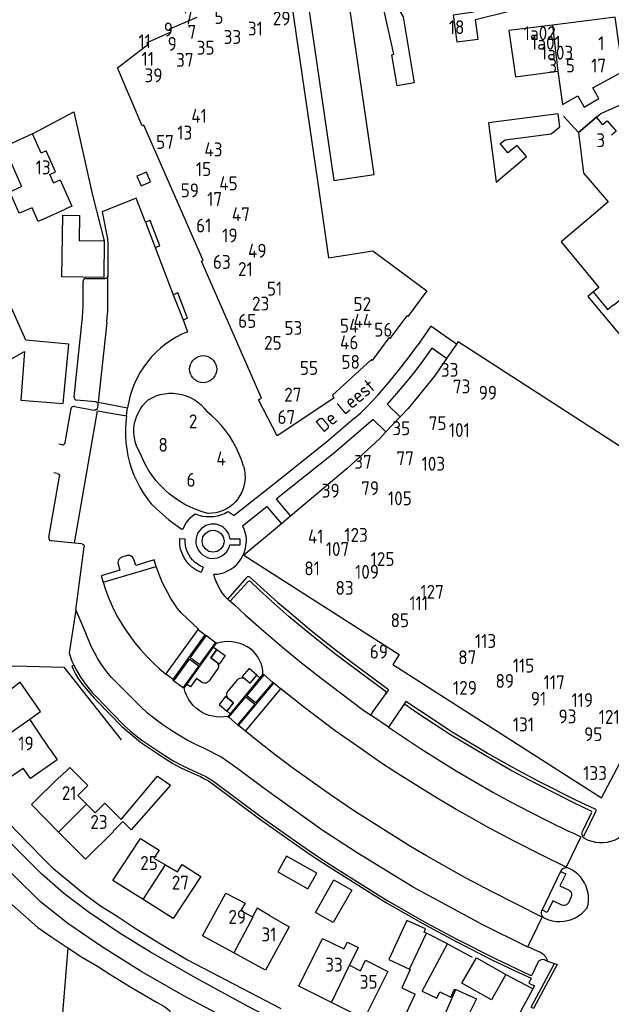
# Model space of a CAD drawing. Header units: metres. Extents: x 233874 to 239264, y 443832 to 448222.
# Tile 68 of 198: x 235999 to 236106, y 444737 to 444914. Entities that reach past the tile are written whole.
import ezdxf

# ---------------------------------------------------------------- set-up
doc = ezdxf.new("R2010")
doc.units = ezdxf.units.M
doc.header["$MEASUREMENT"] = 0
for name, color, linetype in [('BIJGEBOUW', 4, 'Continuous'), ('DAKRAND', 4, 'Continuous'), ('DAKRAND-BYG', 4, 'Continuous'), ('HOOFDGEBOUW', 4, 'Continuous'), ('HUISNUMMER', 253, 'Continuous'), ('KANTVERH', 253, 'Continuous'), ('KUNSTWERK', 253, 'Continuous'), ('RASTER', 253, 'Continuous'), ('STRAATNAAM', 253, 'Continuous'), ('TUSSENMUUR', 253, 'Continuous')]:
    doc.layers.add(name, color=color, linetype=linetype)
doc.styles.get("Standard").update_dxf_attribs({"font": 'iso.shx'})

msp = doc.modelspace()

# ---------------------------------------------------------------- linework, layer by layer
at = {"layer": 'BIJGEBOUW'}
for points in [[(236102.32, 444901.93), (236107.72, 444904.86), (236106.33, 444914.64), (236095.06, 444913.21)], [(236095.06, 444913.21), (236087.17, 444912.21), (236088.35, 444903.92), (236095.99, 444904.89)], [(236095.99, 444904.89), (236096.83, 444898.94), (236099.61, 444900.45)]]:
    msp.add_lwpolyline(points, dxfattribs=at)
at = {"layer": 'DAKRAND'}
for p, q in [((236002.18, 444786.29), (236000.88, 444788.24)), ((236076.13, 444747.82), (236072.33, 444749.72)), ((236071.55, 444739.27), (236076.11, 444747.78)), ((236076.11, 444747.78), (236076.13, 444747.82))]:
    msp.add_line(p, q, dxfattribs=at)
for points in [[(236079.96, 444921.49), (236079.97, 444921.41), (236080.81, 444915.52), (236077.16, 444914.99), (236077.79, 444910.19), (236081.64, 444910.66), (236081.18, 444914.25), (236087.49, 444915.77)], [(236067.1, 444916.43), (236068.12, 444914.71), (236070.14, 444902.81), (236067.06, 444902.28), (236066.12, 444907.87), (236066.48, 444907.95), (236064.74, 444915.8)], [(236005.15, 444884.83), (236006.35, 444885.35), (236008.43, 444880.59), (236007.23, 444880.06)], [(236003.26, 444878.25), (236002.36, 444877.86), (236001.28, 444880.34), (235998.97, 444879.33), (235997.27, 444883.22)], [(236078.07, 444856.24), (236106.01, 444838.16), (236122.7, 444827.32), (236120.28, 444824.4)], [(236000.88, 444788.24), (236000.85, 444788.27), (236002.82, 444789.65), (235999.15, 444794.9), (235997.12, 444793.35)], [(236004.54, 444782.77), (236005.82, 444780.91), (236000.96, 444777.58)], [(236017.3, 444770.2), (236023.85, 444778.01), (236026.24, 444776.38), (236019.14, 444768.33), (236017.63, 444769.85)], [(236044.07, 444752.89), (236041.83, 444754.2), (236040.96, 444752.64)], [(236072.33, 444749.72), (236071.92, 444749.93), (236072.17, 444750.48), (236068.79, 444752.03), (236065.57, 444745)], [(236057.47, 444746.87), (236058.11, 444748.13), (236060.04, 444747.17), (236058.44, 444743.95)], [(236074.2, 444738.01), (236074.74, 444739.15), (236076.74, 444738.2), (236077.39, 444739.66), (236077.64, 444739.55)], [(236077.64, 444739.55), (236081.32, 444737.92), (236080.04, 444735.23)]]:
    msp.add_lwpolyline(points, dxfattribs=at)
at = {"layer": 'DAKRAND-BYG'}
msp.add_line((236014.27, 444874.38), (236014.19, 444867.79), dxfattribs=at)
for points in [[(236099.61, 444900.45), (236100.76, 444898.45), (236103.39, 444899.97), (236102.32, 444901.93)], [(236096.39, 444894.9), (236096.06, 444897.23), (236083.52, 444895.63), (236084.91, 444884.96), (236090.38, 444889.53), (236088.67, 444891.56), (236086.99, 444890.2), (236085.61, 444891.87), (236086.5, 444892.53), (236094.82, 444893.63), (236096.39, 444894.9)], [(236014.19, 444867.79), (236006.66, 444867.88), (236006.8, 444878.97), (236009.82, 444878.93), (236009.76, 444874.43), (236014.27, 444874.38)], [(236006.9, 444845.08), (236007.92, 444855.74), (236000.17, 444856.48), (235993.24, 444871.93), (235988.96, 444870.12), (235995.64, 444855.16), (235995.85, 444855.25), (235996.69, 444853.48), (235997.43, 444853.09), (235999.92, 444854.43), (235999.27, 444845.71), (236006.9, 444845.08)], [(236050.95, 444757.7), (236052.56, 444760.52), (236047.14, 444763.6), (236045.53, 444760.78), (236050.95, 444757.7)], [(236055.54, 444751.64), (236052.32, 444753.47), (236055.65, 444759.31), (236058.86, 444757.48), (236055.54, 444751.64)], [(236084.04, 444737.69), (236078.73, 444740.7), (236081.33, 444745.3), (236086.64, 444742.29), (236084.04, 444737.69)]]:
    msp.add_lwpolyline(points, dxfattribs=at)
at = {"layer": 'HOOFDGEBOUW'}
for p, q in [((236050.11, 444923.03), (236055.62, 444885.24)), ((236062.9, 444886.3), (236058.59, 444915.86)), ((236055.62, 444885.24), (236062.9, 444886.3)), ((235997.27, 444883.22), (235999.37, 444884.17)), ((236003.26, 444878.25), (236007.23, 444880.06)), ((236102.14, 444864.97), (236101.39, 444864.34)), ((236101.39, 444864.34), (236109.39, 444854.83)), ((236077.75, 444855.78), (236075.97, 444853.2)), ((236078.07, 444856.24), (236077.75, 444855.78)), ((236067.62, 444842.68), (236065.03, 444839.97)), ((236047.83, 444824.82), (236046.19, 444823.43)), ((236004.54, 444782.77), (236002.18, 444786.29)), ((235997.01, 444777.61), (235999.69, 444779.45)), ((236000.96, 444777.58), (235999.69, 444779.45)), ((236011.31, 444776.28), (236008.08, 444779.56)), ((236009.52, 444774.52), (236011.31, 444776.28)), ((236011.07, 444772.95), (236009.52, 444774.52)), ((236001.15, 444772.89), (236006.04, 444767.93)), ((236012.62, 444771.38), (236011.07, 444772.95)), ((236006.04, 444767.93), (236010.87, 444763.04)), ((236065.57, 444745), (236069.25, 444743.26)), ((236058.44, 444743.95), (236058.46, 444743.94)), ((236069.25, 444743.26), (236069.41, 444743.18)), ((236069.41, 444743.18), (236067.9, 444739.89)), ((236067.9, 444739.89), (236070.29, 444738.76)), ((236071.55, 444739.27), (236074.2, 444738.01))]:
    msp.add_line(p, q, dxfattribs=at)
for points in [[(236047.36, 444921.74), (236052.68, 444885.2), (236054.71, 444871.32), (236062.67, 444872.57), (236072.42, 444865.38), (236068.98, 444860.73), (236068.79, 444860.87), (236065.76, 444856.78), (236065.58, 444856.91), (236062.54, 444852.83), (236062.36, 444852.96), (236055.42, 444846.6), (236055.65, 444846.07), (236045.41, 444839.25), (236042.05, 444845.72), (236042.58, 444846.07), (236031.79, 444870.71), (236032.08, 444870.84), (236021.39, 444895.2), (236021.11, 444895.09), (236016.64, 444905.5), (236022.15, 444909.74), (236022, 444910.06), (236026.34, 444911.98), (236026.11, 444912.54), (236031.03, 444914.67)], [(236104.06, 444895.32), (236103.3, 444896.22), (236102.97, 444896.61), (236099.73, 444893.9), (236100.65, 444886.58), (236102.21, 444884.75), (236105.09, 444881.38), (236103.2, 444879.79), (236096.59, 444874.22), (236103.37, 444865.98), (236102.14, 444864.97)], [(236104.06, 444895.32), (236104.88, 444895.98), (236106.51, 444894.11), (236105.68, 444893.42)], [(236001.36, 444893.66), (235996.25, 444891.32), (235999.37, 444884.17)], [(236005.15, 444884.83), (236004.49, 444886.32), (236005.47, 444886.77), (236003.81, 444890.59), (236002.89, 444890.17), (236001.36, 444893.66)], [(236075.97, 444853.2), (236073.77, 444850.02), (236069.04, 444844.17), (236067.62, 444842.68)], [(236022.2, 444845.75), (236022.9, 444846.13), (236023.62, 444846.44), (236024.38, 444846.68), (236025.15, 444846.84), (236025.93, 444846.92), (236026.72, 444846.92), (236027.51, 444846.85), (236028.28, 444846.69), (236029.04, 444846.46), (236029.77, 444846.16), (236030.46, 444845.78), (236031.11, 444845.34), (236031.72, 444844.84), (236032.27, 444844.27), (236032.77, 444843.66)], [(236020.77, 444836.12), (236020.39, 444836.78), (236020.09, 444837.47), (236019.86, 444838.2), (236019.7, 444838.94), (236019.62, 444839.69), (236019.61, 444840.45), (236019.69, 444841.21), (236019.84, 444841.95), (236020.06, 444842.67), (236020.36, 444843.37), (236020.73, 444844.03), (236021.16, 444844.66), (236021.65, 444845.23), (236022.2, 444845.75)], [(236039.36, 444833.8), (236038.99, 444834.94), (236038.55, 444836.07), (236038.05, 444837.16), (236037.47, 444838.22), (236036.83, 444839.24), (236036.13, 444840.22), (236035.37, 444841.16), (236034.56, 444842.04), (236033.69, 444842.88), (236032.77, 444843.66)], [(236065.03, 444839.97), (236063.86, 444838.75), (236058.02, 444833.38), (236047.83, 444824.82)], [(236033.02, 444825.29), (236031.93, 444825.59), (236030.86, 444825.97), (236029.82, 444826.41), (236028.8, 444826.92), (236027.83, 444827.49), (236026.89, 444828.13), (236025.99, 444828.83), (236025.14, 444829.58), (236024.34, 444830.38), (236023.6, 444831.23), (236022.9, 444832.13), (236022.27, 444833.08), (236021.71, 444834.06), (236021.2, 444835.07), (236020.77, 444836.12)], [(236039.36, 444833.8), (236039.53, 444833.13), (236039.63, 444832.45), (236039.66, 444831.77), (236039.61, 444831.08), (236039.49, 444830.41), (236039.31, 444829.75), (236039.05, 444829.11), (236038.73, 444828.5), (236038.35, 444827.93), (236037.92, 444827.4), (236037.42, 444826.92), (236036.89, 444826.5), (236036.31, 444826.13), (236035.69, 444825.83), (236035.05, 444825.59), (236034.39, 444825.42), (236033.71, 444825.32), (236033.02, 444825.29)], [(236046.19, 444823.43), (236039.45, 444817.78), (236067.4, 444799.89), (236066.25, 444798.09), (236103.88, 444774.06), (236113.44, 444792.14), (236114.12, 444791.83)], [(236008.08, 444779.56), (236006.29, 444777.8), (236006.21, 444777.88), (236001.15, 444772.89)], [(236017.3, 444770.2), (236014.4, 444773.14), (236012.62, 444771.38)], [(236010.87, 444763.04), (236015.93, 444768.03), (236015.86, 444768.1), (236017.63, 444769.85)], [(236021.27, 444755.78), (236015.85, 444759.19), (236020.81, 444766.75), (236024.17, 444764.64), (236023.24, 444763.21), (236025.34, 444762)], [(236025.34, 444762), (236027.45, 444760.78), (236028.32, 444762.11), (236031.65, 444759.92)], [(236031.65, 444759.92), (236026.69, 444752.37), (236021.27, 444755.78)], [(236037.65, 444746.15), (236031.99, 444749.23), (236036.17, 444756.95), (236039.65, 444755.13), (236038.9, 444753.79), (236040.96, 444752.64)], [(236044.07, 444752.89), (236047.6, 444750.88), (236043.31, 444743.07), (236037.65, 444746.15)], [(236055.21, 444737.22), (236049.31, 444740.16), (236053.61, 444748.79), (236057.47, 444746.87)], [(236058.46, 444743.94), (236060.43, 444742.96), (236061.36, 444744.84), (236065.38, 444742.84), (236061.12, 444734.28), (236055.21, 444737.22)], [(236072.81, 444728.86), (236067.02, 444731.61), (236070.29, 444738.76)]]:
    msp.add_lwpolyline(points, dxfattribs=at)
at = {"layer": 'KANTVERH'}
for p, q in [((236021.7, 444877.75), (236023.47, 444873.17)), ((236023.47, 444873.17), (236026.72, 444864.66)), ((236010.96, 444867.57), (236014.41, 444867.57)), ((236014.93, 444862.69), (236014.91, 444868.07)), ((236026.72, 444864.66), (236028.48, 444860.15)), ((236028.48, 444860.15), (236029.28, 444858.01)), ((236075.97, 444853.2), (236073.27, 444855.03)), ((236008.89, 444844.57), (236012.47, 444843.89)), ((236012.68, 444845.41), (236009.28, 444845.71)), ((236013.13, 444844.84), (236013.06, 444844.32)), ((236018.28, 444842.86), (236018.48, 444844.31)), ((236065.25, 444844.94), (236067.62, 444842.68)), ((236007.23, 444838.05), (236008.31, 444844.16)), ((236006.65, 444837.64), (236006.08, 444837.74)), ((236004.3, 444820.93), (236006.19, 444831.92)), ((236005.79, 444832.5), (236005.18, 444832.61)), ((236028.24, 444822.45), (236028.47, 444822.54)), ((236008.9, 444819.93), (236004.74, 444820.35)), ((236010.21, 444819.81), (236008.9, 444819.93)), ((236027.89, 444820.8), (236028.88, 444820.72)), ((236009.15, 444807.86), (236010.67, 444819.25)), ((236018.41, 444817.71), (236017.42, 444817.4)), ((236032.11, 444815.6), (236031.75, 444814.67)), ((236036.57, 444809.87), (236040.04, 444813.83)), ((236040.16, 444812.96), (236036.97, 444809.51)), ((236042.26, 444811.5), (236040.54, 444813.08)), ((236036.57, 444809.87), (236036.97, 444809.51)), ((236009.15, 444807.86), (236010.97, 444803.68)), ((236031.24, 444804.43), (236028.14, 444807.37)), ((236016.72, 444806.57), (236018.01, 444804.53)), ((236025.39, 444796.33), (236031.24, 444804.43)), ((236032.68, 444803.3), (236034.31, 444802.08)), ((236034.55, 444800.79), (236033.48, 444799.29)), ((236033.98, 444801.21), (236034.55, 444800.79)), ((236008.45, 444798.69), (236008.74, 444798.1)), ((236033.48, 444799.29), (236034.42, 444798.59)), ((236008.74, 444798.1), (236008.8, 444797.98)), ((236034.65, 444797.19), (236033.21, 444795.16)), ((236064.9, 444793.3), (236058.9, 444797.75)), ((236020.79, 444790.51), (236016.3, 444795.05)), ((236026.67, 444795.38), (236025.39, 444796.33)), ((236026.8, 444795.14), (236028.5, 444793.96)), ((236036.58, 444793.3), (236038.28, 444795.35)), ((236039.71, 444795.48), (236040.57, 444794.75)), ((236040.57, 444794.75), (236040.6, 444794.79)), ((236040.6, 444794.79), (236041.79, 444796.16)), ((236041.79, 444796.16), (236042.32, 444795.71)), ((236044.68, 444794.86), (236043.07, 444796.23)), ((236039.73, 444786.09), (236046.08, 444793.73)), ((236065, 444792.8), (236065.02, 444792.84)), ((236037.59, 444791.17), (236036.74, 444791.91)), ((236068.13, 444790.71), (236065.49, 444786.8)), ((236036.53, 444788.68), (236036.48, 444788.73)), ((236036.72, 444788.59), (236038.31, 444787.23)), ((236065.49, 444786.8), (236062.31, 444788.98)), ((236039.73, 444786.09), (236038.48, 444787.09)), ((236065.49, 444786.8), (236071.26, 444782.96)), ((236029.37, 444778.91), (236030.88, 444778.23)), ((236029.55, 444779.33), (236031.04, 444778.64)), ((236100.67, 444767.19), (236102.84, 444771.62)), ((236100.45, 444768.02), (236102.08, 444771.36)), ((236096.57, 444760.96), (236096.51, 444760.85)), ((236096.51, 444760.85), (236093.16, 444753.91)), ((236098.41, 444756.24), (236097.9, 444755.16)), ((236093.16, 444753.91), (236093.08, 444753.74)), ((236024.14, 444747.99), (236029.29, 444744.91)), ((236092.89, 444746.21), (236090.58, 444747.24)), ((236029.29, 444744.91), (236046.09, 444736.16)), ((236091.43, 444742.34), (236092.45, 444744.49)), ((236093.8, 444744.87), (236094.16, 444744.7)), ((236094.16, 444744.7), (236094.66, 444744.47)), ((236094.66, 444744.47), (236095.4, 444744.24)), ((236095.4, 444744.24), (236095.87, 444744.08)), ((236086.63, 444742.27), (236091.43, 444739.73))]:
    msp.add_line(p, q, dxfattribs=at)
for points in [[(236097.03, 444896.81), (236099.73, 444893.9), (236102.97, 444896.61), (236103.75, 444897.27), (236106.34, 444898.44), (236119.28, 444904.27), (236120.18, 444905.77), (236117.56, 444911.07), (236116.73, 444912.91), (236116.01, 444914.8)], [(236001.36, 444893.66), (236008.82, 444897.58), (236012.09, 444882.84), (236014.27, 444874.38)], [(236020.17, 444886), (236020.94, 444884.27), (236022.63, 444885.02), (236021.87, 444886.75), (236020.17, 444886)], [(236021.7, 444877.75), (236020.04, 444882.07), (236013.9, 444879.6), (236014.87, 444874.72), (236014.95, 444873.92), (236014.91, 444868.07)], [(236023.47, 444873.17), (236024.29, 444873.49), (236022.53, 444878.06), (236021.7, 444877.75)], [(236010.96, 444867.57), (236010.76, 444867.53), (236010.6, 444867.42), (236010.49, 444867.26), (236010.46, 444867.06)], [(236014.91, 444868.07), (236014.87, 444867.88), (236014.77, 444867.72), (236014.6, 444867.61), (236014.41, 444867.57)], [(236008.83, 444846.27), (236010.38, 444860.6), (236010.5, 444862.55), (236010.46, 444867.06)], [(236028.48, 444860.15), (236029.3, 444860.47), (236027.55, 444864.98), (236026.72, 444864.66)], [(236014.73, 444859.64), (236014.83, 444860.66), (236014.9, 444861.67), (236014.93, 444862.69)], [(236014.73, 444859.64), (236013.18, 444845.3), (236018.48, 444844.31)], [(236077.75, 444855.78), (236073.09, 444858.99), (236070.74, 444855.51)], [(236029.28, 444858.01), (236028.24, 444857.54), (236027.23, 444857.02), (236026.25, 444856.42), (236025.32, 444855.77), (236024.43, 444855.05), (236023.59, 444854.28), (236022.8, 444853.46), (236022.07, 444852.59), (236021.39, 444851.67), (236020.77, 444850.71), (236020.22, 444849.71), (236019.74, 444848.68), (236019.32, 444847.62), (236018.97, 444846.54), (236018.69, 444845.43), (236018.48, 444844.31)], [(236063.64, 444846.66), (236065.49, 444848.81), (236067.29, 444851), (236069.04, 444853.23), (236070.74, 444855.51)], [(236073.27, 444855.03), (236071.77, 444852.93), (236070.22, 444850.87), (236068.62, 444848.85), (236066.96, 444846.87), (236065.25, 444844.94)], [(236029.65, 444851.27), (236029.69, 444851.69), (236029.8, 444852.1), (236029.98, 444852.49), (236030.22, 444852.84), (236030.52, 444853.14), (236030.87, 444853.39), (236031.26, 444853.57), (236031.67, 444853.68), (236032.09, 444853.71), (236032.52, 444853.68), (236032.93, 444853.57), (236033.32, 444853.39), (236033.66, 444853.14), (236033.96, 444852.84), (236034.21, 444852.49), (236034.39, 444852.1), (236034.5, 444851.69), (236034.54, 444851.27)], [(236034.54, 444851.27), (236034.5, 444850.85), (236034.39, 444850.43), (236034.21, 444850.05), (236033.96, 444849.7), (236033.66, 444849.4), (236033.32, 444849.15), (236032.93, 444848.97), (236032.52, 444848.86), (236032.09, 444848.83), (236031.67, 444848.86), (236031.26, 444848.97), (236030.87, 444849.15), (236030.52, 444849.4), (236030.22, 444849.7), (236029.98, 444850.05), (236029.8, 444850.43), (236029.69, 444850.85), (236029.65, 444851.27)], [(236008.83, 444846.27), (236008.85, 444846.07), (236008.94, 444845.9), (236009.09, 444845.77), (236009.28, 444845.71)], [(236059.36, 444842.42), (236060.49, 444843.42), (236061.58, 444844.46), (236062.63, 444845.54), (236063.64, 444846.66)], [(236008.89, 444844.57), (236008.7, 444844.56), (236008.52, 444844.49), (236008.38, 444844.34), (236008.31, 444844.16)], [(236013.06, 444844.32), (236013.01, 444844.16), (236012.91, 444844.03), (236012.78, 444843.94), (236012.63, 444843.89), (236012.47, 444843.89)], [(236012.68, 444845.41), (236012.83, 444845.36), (236012.97, 444845.28), (236013.07, 444845.15), (236013.12, 444845), (236013.13, 444844.84)], [(236008.9, 444819.93), (236013.04, 444843.79), (236018.28, 444842.86)], [(236018.28, 444842.86), (236018.14, 444841.66), (236018.08, 444840.45), (236018.09, 444839.24), (236018.17, 444838.04), (236018.32, 444836.84), (236018.54, 444835.65), (236018.84, 444834.48), (236019.2, 444833.32), (236019.63, 444832.2), (236020.13, 444831.09), (236020.69, 444830.02), (236021.31, 444828.99), (236022, 444827.99), (236022.74, 444827.04)], [(236059.36, 444842.42), (236054.35, 444838.13), (236044.79, 444830.48), (236037.69, 444824.9)], [(236065.03, 444839.97), (236062.72, 444842.19), (236055.83, 444836.27), (236045.26, 444827.83), (236047.83, 444824.82)], [(236006.65, 444837.64), (236006.85, 444837.65), (236007.02, 444837.72), (236007.16, 444837.87), (236007.23, 444838.05)], [(236081.4, 444715.71), (236081.37, 444715.73), (236079.87, 444717.32), (236063.07, 444725.32), (236048.49, 444732.26), (236039.94, 444736.61), (236030.82, 444741.59), (236022.6, 444746.28), (236016.97, 444749.78), (236011.35, 444753.57), (236006.94, 444756.91), (236002.99, 444760.38), (235997.61, 444765.72), (235993.23, 444770.64), (235990.66, 444773.92), (235985.01, 444782.02), (235979.84, 444790.15), (235973.52, 444801.21), (235970.46, 444807.41), (235968.44, 444812.64), (235966.21, 444819.17), (235963.79, 444826.93), (235962.03, 444832.34), (235962.03, 444832.35)], [(236005.79, 444832.5), (236005.97, 444832.43), (236006.11, 444832.3), (236006.19, 444832.12), (236006.19, 444831.92)], [(236073.72, 444716.03), (236063.02, 444721.14), (236053.29, 444725.69), (236043.91, 444730.31), (236028.51, 444738.48), (236021.07, 444742.76), (236013.99, 444747.19), (236007.72, 444751.47), (236002.82, 444755.36), (235993.38, 444764.63), (235989.32, 444769.4), (235982.84, 444778.33), (235977.95, 444785.97), (235972.84, 444794.62), (235968.93, 444801.79), (235967.08, 444805.8), (235963.38, 444815.52), (235960.98, 444823.25), (235958.27, 444831.26)], [(236022.74, 444827.04), (236023.77, 444826.04), (236024.83, 444825.07), (236025.93, 444824.16), (236027.07, 444823.28), (236028.24, 444822.45)], [(236039.16, 444823.08), (236043.56, 444826.51), (236046.19, 444823.43)], [(236028.47, 444822.54), (236028.72, 444823.07), (236029.02, 444823.58), (236029.37, 444824.04), (236029.76, 444824.47), (236030.2, 444824.86), (236030.68, 444825.19)], [(236030.68, 444825.19), (236031.32, 444824.97), (236031.98, 444824.82), (236032.65, 444824.73), (236033.33, 444824.71), (236034.01, 444824.76), (236034.67, 444824.87), (236035.32, 444825.06), (236035.95, 444825.3), (236036.56, 444825.61)], [(236036.56, 444825.61), (236036.95, 444825.41), (236037.33, 444825.17), (236037.69, 444824.9)], [(236036.96, 444820.66), (236036.87, 444821.14), (236036.7, 444821.59), (236036.45, 444822.02), (236036.15, 444822.4), (236035.79, 444822.73), (236035.38, 444823), (236034.93, 444823.2), (236034.46, 444823.33), (236033.98, 444823.38), (236033.49, 444823.36), (236033.01, 444823.26), (236032.55, 444823.09), (236032.13, 444822.84), (236031.75, 444822.54), (236031.42, 444822.17), (236031.15, 444821.77), (236030.95, 444821.32), (236030.83, 444820.85), (236030.78, 444820.36)], [(236039.16, 444823.08), (236039.42, 444822.51), (236039.62, 444821.92), (236039.76, 444821.3), (236039.84, 444820.68), (236039.85, 444820.05)], [(236031.91, 444820.29), (236031.95, 444820.68), (236032.06, 444821.05), (236032.25, 444821.39), (236032.49, 444821.69), (236032.79, 444821.94), (236033.14, 444822.12), (236033.51, 444822.23), (236033.89, 444822.27), (236034.28, 444822.23), (236034.65, 444822.12), (236034.99, 444821.94), (236035.29, 444821.69), (236035.54, 444821.39), (236035.72, 444821.05), (236035.83, 444820.68), (236035.87, 444820.29)], [(236004.3, 444820.93), (236004.29, 444820.77), (236004.35, 444820.61), (236004.44, 444820.48), (236004.58, 444820.39), (236004.74, 444820.35)], [(236010.21, 444819.81), (236010.37, 444819.77), (236010.51, 444819.69), (236010.61, 444819.56), (236010.66, 444819.41), (236010.67, 444819.25)], [(236031.75, 444814.67), (236031.16, 444814.93), (236030.6, 444815.26), (236030.08, 444815.64), (236029.6, 444816.08), (236029.17, 444816.56), (236028.8, 444817.09), (236028.48, 444817.66), (236028.23, 444818.25), (236028.04, 444818.87), (236027.92, 444819.51), (236027.87, 444820.16), (236027.89, 444820.8)], [(236032.11, 444815.6), (236031.57, 444815.84), (236031.06, 444816.14), (236030.59, 444816.5), (236030.17, 444816.91), (236029.8, 444817.38), (236029.49, 444817.87), (236029.23, 444818.41), (236029.04, 444818.97), (236028.92, 444819.54), (236028.86, 444820.13), (236028.88, 444820.72)], [(236030.78, 444820.36), (236030.8, 444819.88), (236030.9, 444819.41), (236031.08, 444818.96), (236031.32, 444818.54), (236031.62, 444818.17), (236031.97, 444817.85), (236032.37, 444817.58), (236032.81, 444817.38), (236033.27, 444817.25), (236033.75, 444817.19), (236034.23, 444817.21), (236034.7, 444817.3), (236035.15, 444817.47), (236035.58, 444817.7), (236035.96, 444817.99), (236036.29, 444818.34), (236036.56, 444818.73), (236036.77, 444819.17), (236036.91, 444819.63)], [(236035.87, 444820.29), (236035.83, 444819.91), (236035.72, 444819.53), (236035.54, 444819.19), (236035.29, 444818.89), (236034.99, 444818.65), (236034.65, 444818.46), (236034.28, 444818.35), (236033.89, 444818.31), (236033.51, 444818.35), (236033.14, 444818.46), (236032.79, 444818.65), (236032.49, 444818.89), (236032.25, 444819.19), (236032.06, 444819.53), (236031.95, 444819.91), (236031.91, 444820.29)], [(236034.03, 444814.33), (236034.67, 444814.38), (236035.3, 444814.49), (236035.92, 444814.68), (236036.51, 444814.93), (236037.07, 444815.24), (236037.6, 444815.61), (236038.08, 444816.04), (236038.51, 444816.51), (236038.89, 444817.03), (236039.21, 444817.59), (236039.47, 444818.17), (236039.67, 444818.78), (236039.8, 444819.41), (236039.85, 444820.05)], [(236036.91, 444819.63), (236038.76, 444819.65), (236038.77, 444820.67), (236036.96, 444820.66)], [(236019.6, 444817), (236019.5, 444817.23), (236019.34, 444817.43), (236019.14, 444817.59), (236018.91, 444817.69), (236018.66, 444817.73), (236018.41, 444817.71)], [(236016.77, 444816.17), (236017.09, 444815.07), (236013.73, 444814.05), (236014.08, 444812.9)], [(236014.08, 444812.9), (236023.62, 444815.75), (236023.28, 444816.91), (236019.94, 444815.9), (236019.6, 444817)], [(236017.42, 444817.4), (236017.19, 444817.29), (236017, 444817.13), (236016.85, 444816.92), (236016.76, 444816.68), (236016.73, 444816.43), (236016.77, 444816.17)], [(236026.3, 444809.95), (236024.74, 444812.89), (236023.63, 444815.75)], [(236036.51, 444809.87), (236036.01, 444810.41), (236035.55, 444810.99), (236035.14, 444811.6), (236034.79, 444812.25), (236034.48, 444812.92), (236034.23, 444813.62), (236034.03, 444814.33)], [(236014.08, 444812.9), (236014.5, 444811.59), (236014.98, 444810.3), (236015.51, 444809.03), (236016.09, 444807.79), (236016.72, 444806.57)], [(236040.04, 444813.83), (236040.12, 444813.91), (236040.22, 444813.95), (236040.33, 444813.93), (236040.43, 444813.87)], [(236040.54, 444813.08), (236040.4, 444813.1), (236040.26, 444813.06), (236040.16, 444812.96)], [(236040.43, 444813.87), (236045.57, 444809.23), (236047.24, 444807.88), (236051.2, 444804.51), (236054.56, 444801.83), (236058.93, 444798.47), (236062.17, 444796.06), (236065.49, 444793.6), (236065.02, 444792.83)], [(236058.9, 444797.75), (236056.02, 444799.9), (236053.17, 444802.11), (236050.38, 444804.38), (236047.62, 444806.7), (236044.92, 444809.07), (236042.26, 444811.5)], [(236028.14, 444807.37), (236027.48, 444808.19), (236026.86, 444809.05), (236026.3, 444809.95)], [(236036.97, 444809.51), (236037.6, 444808.95), (236039.66, 444807.06)], [(236009.15, 444807.86), (236007.93, 444800.21), (236008.45, 444798.69)], [(236039.66, 444807.06), (236043, 444804.12), (236046.4, 444801.24), (236049.84, 444798.41), (236053.33, 444795.66)], [(236013.8, 444798.07), (236013.13, 444799.14), (236012.52, 444800.24), (236011.95, 444801.36), (236011.43, 444802.51), (236010.97, 444803.68)], [(236018.01, 444804.53), (236018.88, 444803.24), (236019.81, 444801.99), (236020.81, 444800.8)], [(236031.24, 444804.43), (236031.3, 444804.4), (236031.25, 444804.34), (236032.48, 444803.44)], [(236040.6, 444800.89), (236040, 444801.28), (236039.36, 444801.61), (236038.69, 444801.87), (236038, 444802.06), (236037.29, 444802.17), (236036.58, 444802.21), (236035.86, 444802.17), (236035.15, 444802.06), (236034.46, 444801.87)], [(235975.71, 444801.41), (235977.59, 444798.5), (235978.92, 444796.04), (235981.63, 444791.35), (235983.66, 444788.28), (235986.32, 444784.24), (235989.03, 444779.86), (235991.35, 444776.98), (235993.69, 444773.82), (235995.64, 444771.16), (235998.3, 444768.26), (236000.92, 444765.55), (236003.04, 444763.43), (236004.88, 444761.54), (236007.59, 444759.31), (236010.11, 444757.22), (236013.41, 444754.76), (236016.6, 444752.76), (236020.05, 444750.5), (236024.14, 444747.99)], [(236020.81, 444800.8), (236021.88, 444799.61), (236023.01, 444798.47), (236024.18, 444797.37), (236025.39, 444796.33)], [(236042.87, 444796.38), (236042.83, 444797.03), (236042.71, 444797.68), (236042.52, 444798.3), (236042.26, 444798.9), (236041.93, 444799.47), (236041.54, 444799.99), (236041.1, 444800.47), (236040.6, 444800.89)], [(236034.42, 444798.59), (236034.62, 444798.41), (236034.76, 444798.19), (236034.84, 444797.93), (236034.84, 444797.67), (236034.78, 444797.42), (236034.65, 444797.19)], [(236008.8, 444797.98), (236008.44, 444797.78), (236008.67, 444797.24)], [(236008.67, 444797.24), (236009.17, 444796.3), (236009.72, 444795.39), (236010.33, 444794.52), (236011.01, 444793.7)], [(236008.8, 444797.98), (236009.35, 444796.95), (236009.95, 444795.94), (236010.61, 444794.97), (236011.31, 444794.03), (236012.06, 444793.14)], [(236016.3, 444795.05), (236015.61, 444795.75), (236014.96, 444796.49), (236014.36, 444797.27), (236013.8, 444798.07)], [(236031.81, 444794.93), (236030.87, 444795.6), (236029.8, 444794.07), (236029.17, 444794.49)], [(236033.21, 444795.16), (236033.03, 444794.97), (236032.81, 444794.83), (236032.56, 444794.76), (236032.3, 444794.75), (236032.04, 444794.81), (236031.81, 444794.93)], [(236038.28, 444795.35), (236038.48, 444795.52), (236038.71, 444795.64), (236038.97, 444795.7), (236039.23, 444795.69), (236039.48, 444795.61), (236039.71, 444795.48)], [(236046.08, 444793.73), (236046, 444793.79), (236044.81, 444794.74)], [(236053.33, 444795.66), (236060.82, 444789.97), (236062.31, 444788.98)], [(236011.01, 444793.7), (236012.44, 444792.04), (236013.05, 444791.41), (236017.44, 444786.9), (236020.8, 444784.12), (236024.93, 444781.32), (236026.61, 444780.28)], [(236012.06, 444793.14), (236012.75, 444792.39), (236013.11, 444792.03), (236013.91, 444791.22), (236015.66, 444789.4), (236017.95, 444787.05)], [(236031.37, 444789.8), (236030.81, 444790.23), (236030.3, 444790.72), (236029.85, 444791.26), (236029.45, 444791.85), (236029.13, 444792.48), (236028.88, 444793.14), (236028.7, 444793.82)], [(236036.74, 444791.91), (236036.54, 444792.09), (236036.4, 444792.31), (236036.34, 444792.57), (236036.34, 444792.83), (236036.43, 444793.08), (236036.58, 444793.3)], [(236097.79, 444768.17), (236098.92, 444767.65), (236100.14, 444767.04), (236097.49, 444761.62), (236093.11, 444763.77), (236088.36, 444766.15), (236083.59, 444768.66), (236079.99, 444770.71), (236077.68, 444772.01), (236073.66, 444774.36), (236066.66, 444778.76), (236064.07, 444780.44), (236059.97, 444783.3), (236055.9, 444786.14), (236050.17, 444790.46), (236046.08, 444793.73)], [(236065.02, 444792.84), (236065.07, 444792.96), (236065.06, 444793.09), (236065, 444793.21), (236064.9, 444793.3)], [(236036.97, 444789.22), (236036.41, 444789.71), (236037.59, 444791.17)], [(236062.31, 444788.98), (236062.87, 444789.82), (236065, 444792.8)], [(236102.72, 444772.02), (236099.24, 444773.68), (236092.43, 444777.09), (236087.88, 444779.54), (236083.29, 444782.11), (236076.97, 444785.93), (236071.05, 444789.82), (236068.61, 444791.43), (236068.13, 444790.71)], [(236032.33, 444782.97), (236030.76, 444783.7), (236029.22, 444784.49), (236027.71, 444785.34), (236026.25, 444786.26), (236024.82, 444787.23), (236023.43, 444788.27), (236022.09, 444789.36), (236020.79, 444790.51)], [(236036.48, 444788.73), (236035.81, 444788.64), (236035.14, 444788.62), (236034.48, 444788.66), (236033.82, 444788.76), (236033.17, 444788.93), (236032.54, 444789.16), (236031.94, 444789.45), (236031.37, 444789.8)], [(236068.55, 444790.82), (236068.33, 444790.8), (236068.13, 444790.71)], [(236101.91, 444771.76), (236099.13, 444773.09), (236092.16, 444776.58), (236087.61, 444779.03), (236083, 444781.62), (236076.66, 444785.44), (236070.59, 444789.39), (236068.55, 444790.82)], [(236017.95, 444787.05), (236018.96, 444786.16), (236019.99, 444785.31), (236021.05, 444784.49)], [(236090.58, 444747.24), (236093.15, 444752.61), (236084.16, 444757.14), (236079.27, 444759.72), (236072.33, 444763.65), (236069.45, 444765.34), (236059.38, 444771.66), (236055.05, 444774.63), (236048.46, 444779.32), (236045.09, 444781.84), (236042.27, 444784.06), (236039.73, 444786.09)], [(236021.05, 444784.49), (236025.17, 444781.69), (236026.84, 444780.66)], [(236090.58, 444747.24), (236090.48, 444747.29), (236082.49, 444751.2), (236069.91, 444758.02), (236059.87, 444764.21), (236054.18, 444767.85), (236053.74, 444768.15), (236043.1, 444775.77), (236038.35, 444779.31), (236035.28, 444781.44), (236032.33, 444782.97)], [(236071.26, 444782.96), (236074.47, 444780.92), (236077.71, 444778.94), (236080.98, 444777.01), (236084.29, 444775.13), (236087.62, 444773.31), (236090.98, 444771.54), (236094.38, 444769.83), (236097.79, 444768.17)], [(236026.84, 444780.66), (236028.18, 444779.96), (236029.55, 444779.33)], [(236026.63, 444780.27), (236027.98, 444779.56), (236029.37, 444778.91)], [(236031.04, 444778.64), (236031.82, 444778.31), (236032.57, 444777.92), (236033.3, 444777.5), (236034, 444777.03)], [(236030.88, 444778.23), (236031.62, 444777.9), (236032.35, 444777.53), (236033.06, 444777.12), (236033.74, 444776.66)], [(236034, 444777.03), (236042.52, 444770.69), (236048.65, 444766.33), (236051.83, 444764.12), (236055.02, 444762.03), (236063.63, 444756.62), (236065.36, 444755.57), (236072.3, 444751.61), (236077.91, 444748.6), (236084.69, 444745.13), (236091.02, 444742.17)], [(236033.74, 444776.66), (236042.26, 444770.33), (236048.39, 444765.96), (236051.58, 444763.75), (236054.78, 444761.65), (236063.4, 444756.24), (236065.13, 444755.19), (236072.08, 444751.22), (236077.7, 444748.21), (236084.49, 444744.73), (236084.98, 444744.5), (236088.43, 444742.85), (236091.19, 444741.6), (236090.76, 444740.73), (236091.78, 444740.22), (236080.66, 444719.84)], [(235980.61, 444775.03), (235982.25, 444772.83), (235983.64, 444770.54), (235984.88, 444768.9), (235986.55, 444766.64), (235989.04, 444763.88), (235990.84, 444761.72), (235994.33, 444758.07), (235997.61, 444754.86), (236002.31, 444750.72)], [(236102.08, 444771.36), (236102.1, 444771.52), (236102.04, 444771.66), (236101.91, 444771.76)], [(236102.84, 444771.62), (236102.9, 444771.73), (236102.9, 444771.85), (236102.83, 444771.96), (236102.72, 444772.02)], [(236100.94, 444766.69), (236100.73, 444766.84), (236100.56, 444767.03), (236100.44, 444767.26), (236100.38, 444767.52), (236100.38, 444767.77), (236100.45, 444768.02)], [(236109.2, 444768.99), (236108.82, 444768.43), (236108.38, 444767.91), (236107.89, 444767.45), (236107.35, 444767.04), (236106.76, 444766.69), (236106.15, 444766.41), (236105.51, 444766.2)], [(236105.51, 444766.2), (236104.85, 444766.05), (236104.18, 444765.98), (236103.51, 444765.98), (236102.84, 444766.05), (236102.19, 444766.2), (236101.55, 444766.41), (236100.94, 444766.69)], [(236097.92, 444761.44), (236097.67, 444761.51), (236097.41, 444761.51), (236097.15, 444761.45), (236096.92, 444761.33), (236096.72, 444761.17), (236096.57, 444760.96)], [(236101.29, 444754.26), (236101.44, 444754.91), (236101.52, 444755.57), (236101.53, 444756.24), (236101.45, 444756.9), (236101.31, 444757.55), (236101.1, 444758.18), (236100.81, 444758.79), (236100.47, 444759.35), (236100.06, 444759.88), (236099.59, 444760.36), (236099.08, 444760.78), (236098.52, 444761.14), (236097.92, 444761.44)], [(236096.51, 444760.85), (236097.42, 444760.41), (236096.38, 444758.27), (236098.05, 444757.46)], [(236098.05, 444757.46), (236098.25, 444757.28), (236098.39, 444757.04), (236098.47, 444756.78), (236098.47, 444756.51), (236098.41, 444756.24)], [(236096.73, 444754.79), (236095.08, 444755.56), (236094.07, 444753.47), (236093.16, 444753.91)], [(236093.63, 444752.4), (236094.29, 444752.14), (236094.97, 444751.96), (236095.67, 444751.85), (236096.38, 444751.82), (236097.09, 444751.87), (236097.79, 444752), (236098.46, 444752.2), (236099.11, 444752.48), (236099.73, 444752.83), (236100.3, 444753.25), (236100.83, 444753.73), (236101.29, 444754.26)], [(236097.9, 444755.16), (236097.76, 444754.98), (236097.59, 444754.84), (236097.39, 444754.74), (236097.17, 444754.7), (236096.95, 444754.72), (236096.73, 444754.79)], [(236093.08, 444753.74), (236093.01, 444753.49), (236093.01, 444753.22), (236093.08, 444752.96), (236093.21, 444752.73), (236093.4, 444752.54), (236093.63, 444752.4)], [(236002.31, 444750.72), (236004.83, 444749), (236007.54, 444747.22), (236010.33, 444745.36), (236013.07, 444743.8), (236015.48, 444742.22), (236019.2, 444739.91), (236023.72, 444737.28), (236025.11, 444736.49), (236026.1, 444735.76), (236026.33, 444695.82)], [(236092.45, 444744.49), (236092.6, 444744.71), (236092.8, 444744.88), (236093.04, 444744.99), (236093.3, 444745.02), (236093.56, 444744.98), (236093.8, 444744.87)], [(236094.16, 444744.7), (236094.02, 444745.09), (236093.82, 444745.44), (236093.56, 444745.76), (236093.24, 444746.01), (236092.89, 444746.21)], [(236095.87, 444744.08), (236093.02, 444738.76), (236091.61, 444736.15), (236091.19, 444736.39), (236095.4, 444744.24)], [(236091.02, 444742.17), (236091.14, 444742.15), (236091.26, 444742.17), (236091.36, 444742.24), (236091.43, 444742.34)]]:
    msp.add_lwpolyline(points, dxfattribs=at)
at = {"layer": 'KUNSTWERK'}
for p, q in [((236026.67, 444795.38), (236032.48, 444803.44)), ((236032.48, 444803.44), (236032.68, 444803.3)), ((236033.98, 444801.21), (236034.46, 444801.87)), ((236029.17, 444794.49), (236033.98, 444801.21)), ((236033.5, 444799.27), (236034.57, 444800.79)), ((236034.57, 444800.79), (236036.06, 444799.71)), ((236042.87, 444796.38), (236042.32, 444795.71)), ((236043.07, 444796.23), (236042.87, 444796.38)), ((236042.32, 444795.71), (236038.39, 444790.96)), ((236038.48, 444787.09), (236044.81, 444794.74)), ((236040.57, 444794.75), (236040.6, 444794.79)), ((236040.6, 444794.79), (236041.78, 444796.18)), ((236028.7, 444793.82), (236028.5, 444793.96)), ((236028.7, 444793.82), (236029.17, 444794.49)), ((236037.57, 444791.15), (236036.15, 444792.33)), ((236038.39, 444790.96), (236036.97, 444789.22)), ((236036.97, 444789.22), (236036.53, 444788.68)), ((236038.3, 444787.21), (236038.48, 444787.09))]:
    msp.add_line(p, q, dxfattribs=at)
for points in [[(236034.31, 444802.08), (236031.45, 444798.08), (236029.78, 444799.28), (236032.68, 444803.3)], [(236034.46, 444801.87), (236034.51, 444801.94), (236034.31, 444802.08)], [(236026.8, 444795.14), (236029.64, 444799.08), (236031.29, 444797.86), (236028.5, 444793.96)], [(236036.06, 444799.71), (236035, 444798.18), (236033.5, 444799.27)], [(236041.78, 444796.18), (236040.38, 444797.38), (236039.14, 444795.96), (236040.57, 444794.75)], [(236026.8, 444795.14), (236026.61, 444795.28), (236026.67, 444795.38)], [(236044.68, 444794.86), (236041.55, 444791.17), (236039.95, 444792.47), (236043.07, 444796.23)], [(236044.81, 444794.74), (236044.83, 444794.77), (236044.71, 444794.9), (236044.68, 444794.86)], [(236036.15, 444792.33), (236034.98, 444790.92), (236036.38, 444789.72), (236037.57, 444791.15)], [(236036.72, 444788.59), (236039.8, 444792.28), (236041.38, 444790.96), (236038.3, 444787.21)], [(236036.53, 444788.68), (236036.69, 444788.55), (236036.72, 444788.59)]]:
    msp.add_lwpolyline(points, dxfattribs=at)
at = {"layer": 'RASTER'}
msp.add_line((236076.11, 444747.78), (236080.55, 444745.4), dxfattribs=at)
for points in [[(235979.33, 444795.34), (235998.09, 444797.85), (236007.02, 444797.63), (236017.33, 444784.53)], [(236006.63, 444721.51), (236006.7, 444723.16), (236006.21, 444727.93), (236007.77, 444747.06)]]:
    msp.add_lwpolyline(points, dxfattribs=at)
at = {"layer": 'TUSSENMUUR'}
for p, q in [((236095.06, 444913.21), (236095.99, 444904.89)), ((235993.33, 444783), (236000.88, 444788.24)), ((236006.04, 444767.93), (236011.07, 444772.95)), ((236021.27, 444755.78), (236025.34, 444762)), ((236069.25, 444743.26), (236072.33, 444749.72)), ((236055.21, 444737.22), (236058.46, 444743.94)), ((236075.74, 444735.34), (236077.64, 444739.55))]:
    msp.add_line(p, q, dxfattribs=at)
for points in [[(236102.14, 444864.97), (236102.39, 444865.17), (236104.93, 444862.01), (236105.98, 444862.86), (236106.03, 444862.8), (236113.52, 444868.86), (236114.99, 444867.05), (236116.27, 444868.09), (236119.87, 444863.64)], [(236040.96, 444752.64), (236041.05, 444752.59), (236037.65, 444746.15)]]:
    msp.add_lwpolyline(points, dxfattribs=at)

# ---------------------------------------------------------------- texts
at = {"layer": 'HUISNUMMER'}
for s, p in [('7', (236028.65, 444913.31)), ('5', (236034.12, 444913.43)), ('29', (236044.65, 444913.18)), ('9', (236025.01, 444911.16)), ('31', (236040.16, 444911.34)), ('18', (236076.35, 444911.59)), ('7', (236029.29, 444910.73)), ('33', (236035.79, 444909.82)), ('1a02', (236089.85, 444910.51)), ('11', (236020.43, 444909.07)), ('9', (236025.7, 444908.58)), ('35', (236030.93, 444907.88)), ('1a01', (236091.16, 444908.78)), ('1', (236103.25, 444908.71)), ('11', (236021, 444905.89)), ('37', (236027.23, 444905.7)), ('1a03', (236092.95, 444907)), ('3', (236094.29, 444904.62)), ('5', (236097.45, 444904.69)), ('17', (236101.99, 444904.69)), ('39', (236021.54, 444902.92)), ('41', (236029.96, 444895.63)), ('13', (236027.44, 444892.6)), ('57', (236023.62, 444890.93)), ('43', (236032.32, 444889.58)), ('3', (236102.93, 444891.23)), ('13', (236001.92, 444886.34)), ('15', (236030.8, 444886.04)), ('45', (236035, 444883.47)), ('59', (236028.05, 444882.21)), ('17', (236032.82, 444880.66)), ('47', (236037.27, 444877.91)), ('61', (236030.83, 444875.89)), ('19', (236035.52, 444874.1)), ('49', (236040.18, 444871.34)), ('63', (236033.86, 444869.32)), ('21', (236038.38, 444868.04)), ('51', (236043.59, 444864.51)), ('23', (236040.9, 444861.82)), ('52', (236059.19, 444861.73)), ('65', (236038.41, 444858.7)), ('54', (236056.75, 444857.84)), ('44', (236059.19, 444858.73)), ('53', (236046.75, 444857.44)), ('56', (236062.93, 444857.12)), ('25', (236043.08, 444854.76)), ('46', (236056.75, 444854.84)), ('58', (236057.01, 444851.32)), ('55', (236049.53, 444850.23)), ('33', (236074.93, 444849.89)), ('27', (236046.7, 444845.42)), ('73', (236077.09, 444846.9)), ('99', (236081.74, 444845.77)), ('2', (236029.52, 444840.62)), ('67', (236045.49, 444841.39)), ('75', (236072.73, 444840.29)), ('35', (236066.18, 444839.38)), ('101', (236076.35, 444839.05)), ('8', (236024.04, 444836.4)), ('4', (236034.48, 444833.96)), ('37', (236059.32, 444833.32)), ('77', (236066.92, 444833.98)), ('103', (236071.45, 444832.99)), ('6', (236029.11, 444830.1)), ('39', (236053.47, 444828.14)), ('79', (236060.57, 444828.59)), ('105', (236065.39, 444826.76)), ('41', (236050.98, 444819.9)), ('123', (236057.53, 444820.17)), ('107', (236054.18, 444817.63)), ('125', (236062.27, 444815.82)), ('81', (236050.32, 444814.15)), ('109', (236059.46, 444813.53)), ('83', (236055.94, 444810.64)), ('127', (236071.23, 444809.93)), ('111', (236069.25, 444807.89)), ('85', (236065.86, 444804.81)), ('113', (236081.07, 444801.08)), ('69', (236062.11, 444799.16)), ('87', (236078.05, 444798.14)), ('115', (236087.88, 444796.64)), ('89', (236084.77, 444793.88)), ('129', (236077.11, 444792.64)), ('117', (236093.43, 444793.66)), ('91', (236091.14, 444790.68)), ('119', (236098.45, 444790.44)), ('93', (236096.12, 444787.49)), ('121', (236103.36, 444787.4)), ('131', (236087.89, 444786.05)), ('95', (236100.74, 444784.29)), ('19', (235998.8, 444782.63)), ('133', (236100.57, 444777.3)), ('21', (236006.63, 444773.69)), ('23', (236011.77, 444768.49)), ('25', (236020.76, 444761.11)), ('27', (236026.44, 444757.57)), ('29', (236036.65, 444751.4)), ('31', (236042.61, 444748.24)), ('33', (236054.09, 444742.81)), ('35', (236060.31, 444739.71))]:
    msp.add_text(s, height=2.5, dxfattribs=at).set_placement(p)
at = {"layer": 'STRAATNAAM'}
msp.add_text('De Leest', height=2.5, rotation=39.8423, dxfattribs=at).set_placement((236053.73, 444839.75))

doc.saveas('drawing.dxf')
